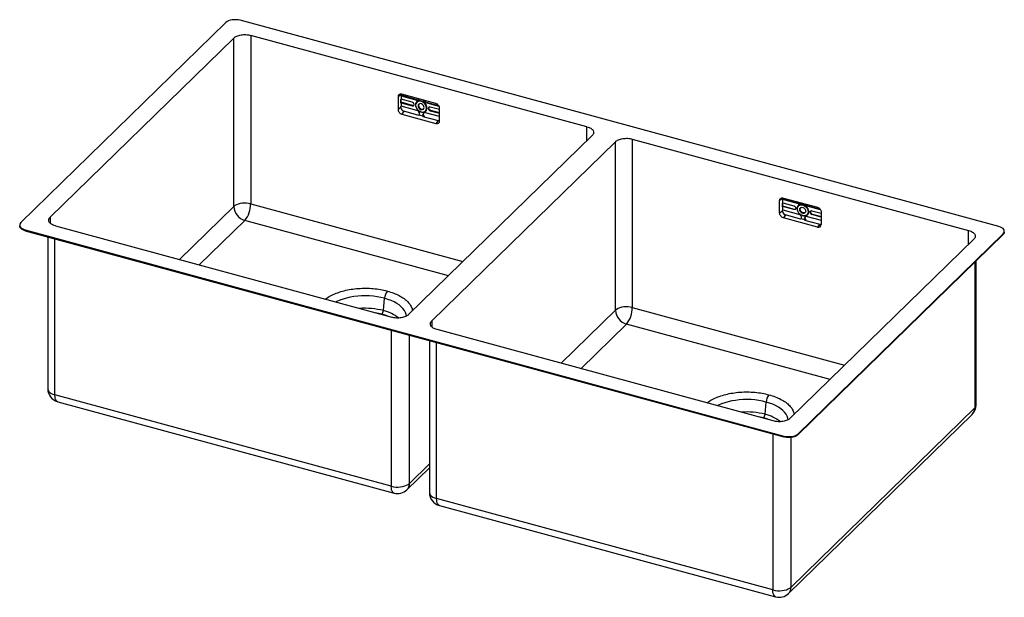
# Paper-space layout '_Trimetrico' of a CAD drawing. Header units: millimetres. Extents: x -202 to 739, y -554 to -2.
import ezdxf

# ---------------------------------------------------------------- set-up
doc = ezdxf.new("R2010")
doc.units = ezdxf.units.MM

psp = doc.layouts.new('_Trimetrico')

# ---------------------------------------------------------------- linework, layer by layer
at = {"color": 7, "linetype": 'Continuous', "lineweight": 25}
for p, q in [((-4.67, -4.56), (-200.68, -195.87)), ((734.07, -199.5), (8.84, -2.4)), ((340.45, -104.17), (18.97, -16.8)), ((18.97, -16.8), (18.97, -177.95)), ((2.75, -19.38), (-172.72, -190.65)), ((2.75, -180.53), (2.75, -19.38)), ((162.55, -73.83), (159.81, -75.65)), ((162.55, -73.83), (162.55, -74.9)), ((162.68, -74.06), (162.55, -74.15)), ((162.92, -74.65), (162.55, -74.9)), ((178.27, -78.3), (162.68, -74.06)), ((162.92, -74.65), (162.92, -77.79)), ((162.92, -74.65), (177.85, -78.71)), ((196.07, -82.08), (163.35, -73.18)), ((159.81, -75.65), (159.81, -87.65)), ((162.55, -78.03), (162.92, -77.79)), ((162.55, -81.63), (162.55, -78.03)), ((162.55, -80.92), (162.68, -80.8)), ((162.92, -81.39), (162.55, -81.63)), ((162.55, -84.77), (162.92, -84.52)), ((162.68, -80.8), (162.68, -77.95)), ((173.8, -83.82), (162.68, -80.8)), ((173.38, -80.63), (162.92, -77.79)), ((162.92, -81.39), (162.92, -84.52)), ((162.92, -81.39), (173.38, -84.23)), ((177.85, -88.58), (162.92, -84.52)), ((173.38, -84.23), (173.8, -83.82)), ((176.68, -83.56), (176.52, -83.28)), ((177.85, -78.71), (178.27, -78.3)), ((178.98, -84.18), (179.4, -83.77)), ((186.24, -80.99), (186.66, -80.58)), ((186.24, -80.99), (198.97, -84.45)), ((186.66, -80.58), (198.55, -83.81)), ((162.55, -85.83), (159.81, -87.65)), ((162.55, -85.83), (162.55, -84.77)), ((165.4, -89.37), (163.35, -92.04)), ((163.35, -92.04), (196.07, -100.94)), ((179.88, -93.31), (165.4, -89.37)), ((180.21, -92.96), (183.88, -93.95)), ((183.59, -92.71), (184.01, -92.3)), ((199.61, -94.49), (186.24, -90.86)), ((187.03, -86.37), (187.57, -86.29)), ((188.85, -86.63), (189.27, -86.22)), ((199.61, -87.76), (190.71, -85.34)), ((190.71, -88.94), (191.13, -88.53)), ((190.71, -88.94), (199.61, -91.36)), ((199.61, -90.83), (191.13, -88.53)), ((199.61, -98.47), (199.61, -86.47)), ((183.65, -94.33), (198.13, -98.27)), ((184.65, -94.6), (184.78, -94.32)), ((198.13, -98.27), (196.07, -100.94)), ((169.99, -283.8), (345.47, -112.53)), ((192.1, -289.81), (367.58, -118.53)), ((367.58, -279.68), (367.58, -118.53)), ((383.79, -115.95), (705.28, -203.33)), ((383.79, -115.95), (383.79, -277.1)), ((527.37, -172.99), (524.63, -174.8)), ((524.63, -186.8), (524.63, -174.8)), ((527.37, -172.99), (527.37, -174.05)), ((527.5, -173.21), (527.37, -173.3)), ((527.75, -173.8), (527.37, -174.05)), ((527.37, -177.19), (527.75, -176.94)), ((527.37, -180.79), (527.37, -177.19)), ((543.09, -177.45), (527.5, -173.21)), ((527.5, -177.1), (527.5, -179.95)), ((527.75, -176.94), (527.75, -173.8)), ((542.67, -177.86), (527.75, -173.8)), ((527.75, -176.94), (538.2, -179.78)), ((528.17, -172.34), (560.89, -181.23)), ((542.67, -177.86), (543.09, -177.45)), ((527.37, -184.99), (524.63, -186.8)), ((527.37, -180.07), (527.5, -179.95)), ((527.75, -180.54), (527.37, -180.79)), ((527.37, -183.92), (527.75, -183.67)), ((527.37, -184.99), (527.37, -183.92)), ((527.5, -179.95), (538.62, -182.97)), ((527.75, -183.67), (527.75, -180.54)), ((538.2, -183.38), (527.75, -180.54)), ((527.75, -183.67), (542.67, -187.73)), ((538.2, -183.38), (538.62, -182.97)), ((541.51, -182.71), (541.34, -182.43)), ((543.81, -183.33), (544.23, -182.93)), ((551.06, -180.14), (551.48, -179.73)), ((563.82, -183.61), (551.06, -180.14)), ((551.48, -179.73), (563.38, -182.96)), ((551.85, -185.52), (552.39, -185.44)), ((553.68, -185.78), (554.1, -185.37)), ((555.53, -184.49), (564.43, -186.91)), ((555.53, -188.09), (555.95, -187.68)), ((564.43, -190.51), (555.53, -188.09)), ((555.95, -187.68), (564.43, -189.98)), ((564.43, -185.62), (564.43, -197.62)), ((530.22, -188.52), (528.17, -191.19)), ((560.89, -200.09), (528.17, -191.19)), ((544.7, -192.46), (530.22, -188.52)), ((548.7, -193.11), (545.03, -192.11)), ((548.41, -191.86), (548.83, -191.45)), ((548.47, -193.48), (562.95, -197.42)), ((549.47, -193.76), (549.6, -193.47)), ((551.06, -190.01), (564.43, -193.64)), ((562.95, -197.42), (560.89, -200.09)), ((-201.83, -198.27), (-201.83, -199.05)), ((-196.5, -202.83), (528.72, -399.93)), ((-196.5, -202.83), (-196.5, -203.6)), ((-196.5, -203.6), (528.72, -400.7)), ((-167.71, -199.01), (153.78, -286.38)), ((738.24, -206.46), (542.23, -397.78)), ((738.24, -207.23), (738.24, -206.46)), ((739.4, -204.83), (739.4, -204.06)), ((-175.01, -209.44), (-175.01, -354.69)), ((710.29, -211.68), (534.81, -382.95)), ((738.24, -207.23), (542.23, -398.55)), ((712.58, -369.94), (712.58, -232.29)), ((145.83, -280.01), (146.87, -268.23)), ((518.6, -385.53), (197.11, -298.16)), ((189.81, -308.59), (189.81, -453.84)), ((153.36, -447.94), (-168.13, -360.56)), ((-165.49, -367.14), (155.99, -454.51)), ((510.66, -379.16), (511.69, -367.38)), ((711.08, -373.04), (535.61, -544.31)), ((533.21, -550.44), (708.69, -379.17)), ((528.72, -400.7), (528.72, -399.93)), ((542.23, -397.78), (542.23, -398.55)), ((168.39, -451.29), (189.81, -430.38)), ((518.18, -547.09), (196.69, -459.71)), ((199.33, -466.29), (520.81, -553.66))]:
    psp.add_line(p, q, dxfattribs=at)
at = {"color": 8, "linetype": 'Continuous', "lineweight": 25}
for p, q in [((340.45, -117.42), (340.45, -104.17)), ((18.97, -177.95), (221.92, -233.11)), ((-49.18, -231.22), (2.75, -180.53)), ((-172.72, -190.65), (-172.72, -196.39)), ((13.37, -193.7), (-30.32, -236.34)), ((208.08, -246.62), (13.37, -193.7)), ((705.28, -216.57), (705.28, -203.33)), ((-168.13, -360.56), (-168.13, -211.31)), ((711.08, -233.74), (711.08, -373.04)), ((315.64, -330.37), (367.58, -279.68)), ((383.79, -277.1), (586.74, -332.26)), ((192.1, -289.81), (192.1, -295.54)), ((153.36, -298.68), (153.36, -447.94)), ((378.19, -292.85), (334.5, -335.5)), ((572.9, -345.77), (378.19, -292.85)), ((170.78, -445.16), (170.78, -303.42)), ((196.69, -459.71), (196.69, -310.46)), ((518.18, -397.83), (518.18, -547.09)), ((535.61, -544.31), (535.61, -401.14)), ((189.81, -426.59), (170.78, -445.16))]:
    psp.add_line(p, q, dxfattribs=at)
at = {"color": 7, "linetype": 'Continuous', "lineweight": 25, "flags": 128}
for points in [[(8.84, -2.4), (7.03, -2.02), (5.1, -1.83), (3.14, -1.84), (1.22, -2.04), (-0.58, -2.43), (-2.21, -2.99), (-3.59, -3.71), (-4.67, -4.56)], [(162.65, -73.13), (162.61, -73.31), (162.55, -73.83)], [(187.57, -86.29), (187.41, -84.96), (186.94, -83.62), (186.18, -82.35), (185.18, -81.23), (184, -80.31), (182.71, -79.65), (181.38, -79.28), (180.08, -79.24), (178.9, -79.52), (177.91, -80.11), (177.15, -80.96), (176.68, -82.04), (176.52, -83.28)], [(176.52, -83.28), (176.68, -84.61), (177.15, -85.94), (177.91, -87.21), (178.9, -88.34), (180.08, -89.26), (181.38, -89.92), (182.71, -90.28), (184, -90.32), (185.18, -90.05), (186.18, -89.46), (186.94, -88.6), (187.41, -87.52), (187.57, -86.29)], [(187.03, -86.37), (186.85, -85.03), (186.34, -83.68), (185.52, -82.41), (184.44, -81.33), (183.2, -80.49), (181.86, -79.95), (180.52, -79.76), (179.27, -79.92), (178.2, -80.43), (177.38, -81.24), (176.86, -82.31), (176.68, -83.56)], [(176.68, -83.56), (176.86, -84.9), (177.38, -86.25), (178.2, -87.52), (179.27, -88.6), (180.52, -89.44), (181.86, -89.98), (183.2, -90.17), (184.44, -90.01), (185.52, -89.51), (186.34, -88.69), (186.85, -87.62), (187.03, -86.37)], [(184.73, -85.75), (184.56, -84.75), (184.06, -83.77), (183.29, -82.94), (182.36, -82.36), (181.36, -82.09), (180.42, -82.16), (179.66, -82.58), (179.16, -83.28), (178.98, -84.18)], [(178.98, -84.18), (179.16, -85.18), (179.66, -86.16), (180.42, -86.99), (181.36, -87.57), (182.36, -87.84), (183.29, -87.77), (184.06, -87.35), (184.56, -86.65), (184.73, -85.75)], [(179.81, -82.45), (179.58, -82.87), (179.4, -83.77)], [(179.4, -83.77), (179.58, -84.77), (180.08, -85.75), (180.84, -86.58), (181.78, -87.16), (182.78, -87.43), (183.71, -87.36), (184.32, -87.07)], [(18.97, -177.95), (17.04, -177.53), (15, -177.29), (12.91, -177.24), (10.84, -177.37), (8.84, -177.69), (6.98, -178.18), (5.31, -178.84), (3.89, -179.63), (2.75, -180.53)], [(527.48, -172.25), (527.43, -172.46), (527.37, -172.99)], [(552.39, -185.44), (552.23, -184.11), (551.76, -182.77), (551, -181.51), (550.01, -180.38), (548.83, -179.46), (547.53, -178.8), (546.2, -178.43), (544.91, -178.39), (543.73, -178.67), (542.73, -179.26), (541.97, -180.11), (541.5, -181.19), (541.34, -182.43)], [(541.34, -182.43), (541.5, -183.76), (541.97, -185.09), (542.73, -186.36), (543.73, -187.49), (544.91, -188.41), (546.2, -189.07), (547.53, -189.43), (548.83, -189.48), (550.01, -189.2), (551, -188.61), (551.76, -187.75), (552.23, -186.67), (552.39, -185.44)], [(541.51, -182.71), (541.68, -181.46), (542.2, -180.39), (543.02, -179.58), (544.09, -179.07), (545.34, -178.91), (546.68, -179.1), (548.02, -179.64), (549.27, -180.48), (550.34, -181.56), (551.16, -182.83), (551.68, -184.18), (551.85, -185.52)], [(551.85, -185.52), (551.68, -186.77), (551.16, -187.84), (550.34, -188.66), (549.27, -189.16), (548.02, -189.32), (546.68, -189.13), (545.34, -188.6), (544.09, -187.76), (543.02, -186.67), (542.2, -185.41), (541.68, -184.06), (541.51, -182.71)], [(-200.68, -195.87), (-201.42, -196.8), (-201.79, -197.79), (-201.78, -198.8), (-201.39, -199.79), (-200.63, -200.72), (-199.53, -201.56), (-198.14, -202.27), (-196.5, -202.83)], [(738.24, -206.46), (738.98, -205.53), (739.36, -204.54), (739.35, -203.53), (738.95, -202.54), (738.19, -201.61), (737.1, -200.77), (735.7, -200.06), (734.07, -199.5)], [(383.79, -277.1), (381.86, -276.68), (379.82, -276.44), (377.73, -276.39), (375.66, -276.53), (373.66, -276.84), (371.8, -277.34), (370.13, -277.99), (368.71, -278.78), (367.58, -279.68)], [(528.72, -399.93), (530.54, -400.31), (532.46, -400.5), (534.42, -400.5), (536.34, -400.29), (538.15, -399.9), (539.77, -399.34), (541.15, -398.62), (542.23, -397.78)], [(153.36, -447.94), (155.43, -448.39), (157.62, -448.64), (159.87, -448.7), (162.1, -448.55), (164.25, -448.21), (166.25, -447.68), (168.04, -446.98), (169.57, -446.13), (170.78, -445.16)], [(518.18, -547.09), (520.25, -547.54), (522.44, -547.79), (524.69, -547.85), (526.92, -547.71), (529.07, -547.36), (531.07, -546.83), (532.86, -546.13), (534.39, -545.28), (535.61, -544.31)]]:
    psp.add_lwpolyline(points, dxfattribs=at)
at = {"color": 8, "linetype": 'Continuous', "lineweight": 25, "flags": 128}
for points in [[(146.87, -268.23), (143.45, -267.4), (139.9, -266.75), (136.24, -266.28), (132.52, -265.98), (128.75, -265.87), (124.98, -265.94), (121.25, -266.2), (117.57, -266.64), (114, -267.26), (110.55, -268.05), (107.27, -269), (104.18, -270.12), (101.3, -271.37), (100.34, -271.86)], [(167.95, -285.28), (167.65, -283.57), (166.97, -281.66), (165.94, -279.79), (164.57, -277.98), (162.88, -276.24), (160.87, -274.6), (158.57, -273.06), (155.99, -271.64), (153.17, -270.36), (150.11, -269.21), (146.87, -268.23)], [(144.45, -283.48), (141.29, -282.72), (138.34, -282.18)], [(149.98, -285.35), (147.45, -284.39), (144.45, -283.48)], [(-175.01, -354.69), (-175, -354.94), (-174.72, -356.09), (-174.06, -357.2), (-173.03, -358.23), (-171.67, -359.15), (-170.02, -359.94), (-168.13, -360.56)], [(-165.49, -367.14), (-165.98, -366.93), (-166.72, -366.3), (-167.32, -365.3), (-167.77, -363.99), (-168.04, -362.39), (-168.13, -360.56)], [(511.69, -367.38), (508.27, -366.56), (504.72, -365.9), (501.07, -365.43), (497.34, -365.13), (493.57, -365.02), (489.81, -365.09), (486.07, -365.35), (482.4, -365.79), (478.82, -366.41), (475.38, -367.2), (472.09, -368.16), (469, -369.27), (466.13, -370.52), (465.16, -371.01)], [(532.77, -384.43), (532.47, -382.72), (531.79, -380.81), (530.76, -378.94), (529.4, -377.13), (527.7, -375.39), (525.69, -373.75), (523.39, -372.21), (520.81, -370.79), (517.99, -369.51), (514.94, -368.37), (511.69, -367.38)], [(509.28, -382.63), (506.11, -381.87), (503.16, -381.33)], [(514.8, -384.5), (512.28, -383.55), (509.28, -382.63)], [(155.99, -454.51), (155.51, -454.31), (154.76, -453.67), (154.16, -452.68), (153.72, -451.36), (153.45, -449.77), (153.36, -447.94)], [(189.81, -453.84), (189.82, -454.09), (190.1, -455.24), (190.77, -456.35), (191.79, -457.38), (193.15, -458.3), (194.8, -459.09), (196.69, -459.71)], [(199.33, -466.29), (198.84, -466.09), (198.1, -465.45), (197.5, -464.46), (197.05, -463.14), (196.78, -461.54), (196.69, -459.71)], [(520.81, -553.66), (520.33, -553.46), (519.59, -552.82), (518.98, -551.83), (518.54, -550.51), (518.27, -548.92), (518.18, -547.09)]]:
    psp.add_lwpolyline(points, dxfattribs=at)
at = {"color": 7, "linetype": 'Continuous', "lineweight": 25}
for centre, radius, start, end in [((172.69, -83.08), 2.55, 3.39156, 74.33381), ((173.87, -82.95), 1.37, 248.8623, 0.92226), ((178.53, -76.81), 2.02, 250.09701, 330.99339), ((178.95, -76.17), 2.24, 252.33779, 302.15918), ((187.3, -77.38), 3.77, 201.23122, 253.6437), ((166.46, -85.6), 3.92, 183.39156, 254.33381), ((176.86, -92.08), 3.64, 3.39156, 74.33381), ((178.43, -91.9), 2.07, 329.30421, 0.91775), ((185.54, -92.68), 1.95, 68.8623, 180.92226), ((186.59, -92.67), 3, 180.7729, 205.38308), ((186.02, -92.25), 2.02, 144.94773, 181.26399), ((187.31, -92.19), 3.31, 181.77796, 220.05884), ((190.22, -86.61), 1.37, 68.8623, 180.92226), ((191.4, -86.48), 2.55, 183.39156, 254.33381), ((198.87, -95.76), 2.61, 253.51982, 286.51874), ((-5.31, -178.19), 24.27, 320.28571, 0.57067), ((543.77, -175.3), 2.26, 252.46221, 299.50153), ((17.29, -179.68), 14.56, 183.35026, 254.37511), ((531.28, -184.75), 3.92, 183.39156, 254.33381), ((539.1, -181.46), 1.58, 252.46295, 299.48593), ((555.51, -185.34), 1.42, 145.86153, 181.23684), ((556.64, -185.22), 2.55, 183.39156, 254.33381), ((550.36, -191.83), 1.95, 68.8623, 180.92226), ((550.85, -191.4), 2.02, 144.94773, 181.26399), ((552.14, -191.35), 3.31, 181.77796, 220.05884), ((561.83, -197.66), 2.6, 248.8623, 0.92226), ((563.69, -194.91), 2.61, 253.51982, 286.51874), ((158.88, -268.98), 12.03, 140.2523, 176.41488), ((139.83, -279.63), 6.02, 320.2523, 356.41488), ((382.11, -278.83), 14.56, 183.35026, 254.37511), ((359.52, -277.34), 24.27, 320.28571, 0.57067), ((-162.11, -354.69), 12.9, 180, 254.79549), ((523.7, -368.13), 12.03, 140.2523, 176.41488), ((699.68, -369.94), 12.9, 314.30503, 360), ((504.65, -378.78), 6.02, 320.2523, 356.41488), ((159.38, -442.06), 12.9, 254.79549, 314.30503), ((202.71, -453.84), 12.9, 180, 254.79549), ((524.2, -541.21), 12.9, 254.79549, 314.30503)]:
    psp.add_arc(centre, radius, start, end, dxfattribs=at)
at = {"color": 8, "linetype": 'Continuous', "lineweight": 25}
for centre, radius, start, end in [((128.44, -346.34), 68.58, 75.30457, 94.63338), ((137.11, -316.5), 37.53, 51.82137, 76.5509), ((702.7, -373.29), 8.39, 315.53024, 1.73552), ((708.23, -369.76), 4.35, 310.99923, 357.63887), ((493.26, -445.49), 68.58, 75.30457, 94.63338), ((501.93, -415.66), 37.53, 51.82137, 76.5509), ((162.4, -445.41), 8.39, 315.53024, 1.73552), ((527.22, -544.57), 8.39, 315.53024, 1.73552)]:
    psp.add_arc(centre, radius, start, end, dxfattribs=at)
at = {"color": 7, "linetype": 'Continuous', "lineweight": 25}
for points, knots in [([(2.75, -19.38), (3.49, -18.67), (4.5, -18.03), (6.91, -16.99), (8.32, -16.6), (11.32, -16.12), (12.92, -16.04), (16.04, -16.19), (17.58, -16.42), (18.97, -16.8)], [0, 0, 0, 0, 0.25, 0.25, 0.5, 0.5, 0.75, 0.75, 1, 1, 1, 1]), ([(163.35, -73.18), (162.89, -73.06), (162.42, -73.02), (161.57, -73.13), (161.17, -73.28), (160.52, -73.74), (160.26, -74.05), (159.9, -74.78), (159.81, -75.2), (159.81, -75.65)], [0, 0, 0, 0, 0.25, 0.25, 0.5, 0.5, 0.75, 0.75, 1, 1, 1, 1]), ([(174.96, -83.73), (174.79, -83.8), (174.44, -83.94), (174.01, -83.86), (173.8, -83.82)], [0, 0, 0, 0, 0.490786, 1, 1, 1, 1]), ([(186.66, -80.58), (186.28, -80.42), (185.51, -80.11), (184.77, -79.42), (184.57, -78.99), (184.54, -78.94)], [0, 0, 0, 0, 0.469311, 0.938618, 1, 1, 1, 1]), ([(199.61, -86.47), (199.61, -86.02), (199.52, -85.55), (199.16, -84.62), (198.9, -84.17), (198.25, -83.36), (197.85, -83), (197, -82.42), (196.54, -82.2), (196.07, -82.08)], [0, 0, 0, 0, 0.25, 0.25, 0.5, 0.5, 0.75, 0.75, 1, 1, 1, 1]), ([(159.81, -87.65), (159.81, -88.1), (159.9, -88.57), (160.26, -89.5), (160.52, -89.95), (161.17, -90.76), (161.57, -91.13), (162.42, -91.7), (162.89, -91.92), (163.35, -92.04)], [0, 0, 0, 0, 0.25, 0.25, 0.5, 0.5, 0.75, 0.75, 1, 1, 1, 1]), ([(189.27, -86.22), (189.28, -85.95), (189.29, -85.66), (189.46, -85.49), (189.47, -85.49)], [0, 0, 0, 0, 0.9643883, 1, 1, 1, 1]), ([(191.13, -88.53), (190.89, -88.46), (190.65, -88.35), (190.2, -88.05), (189.99, -87.86), (189.65, -87.43), (189.51, -87.19), (189.32, -86.71), (189.27, -86.46), (189.27, -86.22)], [0, 0, 0, 0, 0.25, 0.25, 0.5, 0.5, 0.75, 0.75, 1, 1, 1, 1]), ([(196.07, -100.94), (196.54, -101.06), (197, -101.1), (197.85, -100.99), (198.25, -100.84), (198.9, -100.38), (199.16, -100.07), (199.52, -99.34), (199.61, -98.92), (199.61, -98.47)], [0, 0, 0, 0, 0.25, 0.25, 0.5, 0.5, 0.75, 0.75, 1, 1, 1, 1]), ([(340.45, -104.17), (341.84, -104.55), (343.09, -105.07), (345.09, -106.32), (345.85, -107.04), (346.78, -108.59), (346.95, -109.41), (346.66, -111.02), (346.2, -111.81), (345.47, -112.53)], [0, 0, 0, 0, 0.25, 0.25, 0.5, 0.5, 0.75, 0.75, 1, 1, 1, 1]), ([(367.58, -118.53), (368.31, -117.82), (369.32, -117.18), (371.74, -116.15), (373.14, -115.75), (376.15, -115.28), (377.74, -115.19), (380.87, -115.34), (382.4, -115.58), (383.79, -115.95)], [0, 0, 0, 0, 0.25, 0.25, 0.5, 0.5, 0.75, 0.75, 1, 1, 1, 1]), ([(524.63, -174.8), (524.63, -174.35), (524.73, -173.93), (525.08, -173.2), (525.34, -172.89), (526, -172.43), (526.39, -172.28), (527.25, -172.17), (527.71, -172.21), (528.17, -172.34)], [0, 0, 0, 0, 0.25, 0.25, 0.5, 0.5, 0.75, 0.75, 1, 1, 1, 1]), ([(545.1, -176.94), (545.09, -176.97), (545, -177.35), (544.44, -177.74), (543.59, -178.02), (542.98, -177.91), (542.67, -177.86)], [0, 0, 0, 0, 0.036658, 0.410584, 0.705294, 1, 1, 1, 1]), ([(551.06, -180.14), (550.68, -179.99), (549.9, -179.68), (549.03, -178.79), (548.75, -178.15), (548.63, -177.9)], [0, 0, 0, 0, 0.374729, 0.749456, 1, 1, 1, 1]), ([(551.48, -179.73), (551.1, -179.58), (550.34, -179.26), (549.6, -178.57), (549.39, -178.15), (549.36, -178.1)], [0, 0, 0, 0, 0.469311, 0.938618, 1, 1, 1, 1]), ([(528.17, -191.19), (527.71, -191.07), (527.25, -190.85), (526.39, -190.28), (526, -189.92), (525.34, -189.1), (525.08, -188.65), (524.73, -187.73), (524.63, -187.25), (524.63, -186.8)], [0, 0, 0, 0, 0.25, 0.25, 0.5, 0.5, 0.75, 0.75, 1, 1, 1, 1]), ([(538.2, -179.78), (538.44, -179.84), (538.69, -179.96), (539.13, -180.26), (539.34, -180.45), (539.68, -180.88), (539.82, -181.11), (540.01, -181.6), (540.06, -181.85), (540.06, -182.08)], [0, 0, 0, 0, 0.25, 0.25, 0.5, 0.5, 0.75, 0.75, 1, 1, 1, 1]), ([(540.06, -182.08), (540.06, -182.32), (540.01, -182.54), (539.82, -182.93), (539.68, -183.09), (539.34, -183.33), (539.13, -183.41), (538.69, -183.46), (538.44, -183.44), (538.2, -183.38)], [0, 0, 0, 0, 0.25, 0.25, 0.5, 0.5, 0.75, 0.75, 1, 1, 1, 1]), ([(542.67, -187.73), (543.02, -187.82), (543.36, -187.98), (544.01, -188.41), (544.3, -188.68), (544.79, -189.29), (544.99, -189.63), (545.25, -190.33), (545.32, -190.68), (545.32, -191.02)], [0, 0, 0, 0, 0.25, 0.25, 0.5, 0.5, 0.75, 0.75, 1, 1, 1, 1]), ([(543.81, -183.33), (543.81, -182.97), (543.88, -182.63), (544.17, -182.03), (544.38, -181.78), (544.91, -181.41), (545.23, -181.29), (545.93, -181.2), (546.3, -181.23), (547.06, -181.43), (547.43, -181.61), (548.13, -182.08), (548.45, -182.37), (548.98, -183.03), (549.19, -183.4), (549.48, -184.15), (549.55, -184.53), (549.55, -184.9)], [0, 0, 0, 0, 0.125, 0.125, 0.25, 0.25, 0.375, 0.375, 0.5, 0.5, 0.625, 0.625, 0.75, 0.75, 0.875, 0.875, 1, 1, 1, 1]), ([(549.55, -184.9), (549.55, -185.26), (549.48, -185.61), (549.19, -186.2), (548.98, -186.45), (548.45, -186.82), (548.13, -186.94), (547.43, -187.03), (547.06, -187), (546.3, -186.8), (545.93, -186.62), (545.23, -186.16), (544.91, -185.86), (544.38, -185.2), (544.17, -184.84), (543.88, -184.08), (543.81, -183.7), (543.81, -183.33)], [0, 0, 0, 0, 0.125, 0.125, 0.25, 0.25, 0.375, 0.375, 0.5, 0.5, 0.625, 0.625, 0.75, 0.75, 0.875, 0.875, 1, 1, 1, 1]), ([(544.23, -182.93), (544.26, -182.56), (544.31, -181.95), (544.71, -181.57), (544.87, -181.42)], [0, 0, 0, 0, 0.594301, 1, 1, 1, 1]), ([(549.03, -186.27), (548.76, -186.4), (548.2, -186.67), (547.1, -186.56), (545.97, -186.04), (545.02, -185.16), (544.36, -184.05), (544.27, -183.3), (544.23, -182.93)], [0, 0, 0, 0, 0.15057, 0.320457, 0.490343, 0.660229, 0.830115, 1, 1, 1, 1]), ([(553.68, -185.78), (553.68, -185.55), (553.72, -185.33), (553.91, -184.94), (554.05, -184.78), (554.39, -184.54), (554.6, -184.46), (555.05, -184.4), (555.29, -184.42), (555.53, -184.49)], [0, 0, 0, 0, 0.25, 0.25, 0.5, 0.5, 0.75, 0.75, 1, 1, 1, 1]), ([(555.53, -188.09), (555.29, -188.02), (555.05, -187.91), (554.6, -187.61), (554.39, -187.42), (554.05, -186.99), (553.91, -186.76), (553.72, -186.27), (553.68, -186.02), (553.68, -185.78)], [0, 0, 0, 0, 0.25, 0.25, 0.5, 0.5, 0.75, 0.75, 1, 1, 1, 1]), ([(560.89, -181.23), (561.36, -181.36), (561.82, -181.57), (562.68, -182.15), (563.07, -182.51), (563.72, -183.32), (563.99, -183.77), (564.34, -184.7), (564.43, -185.17), (564.43, -185.62)], [0, 0, 0, 0, 0.25, 0.25, 0.5, 0.5, 0.75, 0.75, 1, 1, 1, 1]), ([(-167.71, -199.01), (-169.1, -198.63), (-170.34, -198.11), (-172.35, -196.86), (-173.11, -196.14), (-174.04, -194.59), (-174.2, -193.77), (-173.91, -192.16), (-173.46, -191.37), (-172.72, -190.65)], [0, 0, 0, 0, 0.25, 0.25, 0.5, 0.5, 0.75, 0.75, 1, 1, 1, 1]), ([(-196.5, -203.6), (-197.06, -203.42), (-198.19, -203.08), (-199.58, -202.35), (-200.69, -201.51), (-201.44, -200.57), (-201.82, -199.74), (-201.8, -199.22), (-201.79, -199.04)], [0, 0, 0, 0, 0.180925, 0.36185, 0.542775, 0.7237, 0.904625, 1, 1, 1, 1]), ([(705.28, -203.33), (706.67, -203.7), (707.91, -204.22), (709.91, -205.47), (710.68, -206.19), (711.6, -207.74), (711.77, -208.56), (711.48, -210.17), (711.02, -210.96), (710.29, -211.68)], [0, 0, 0, 0, 0.25, 0.25, 0.5, 0.5, 0.75, 0.75, 1, 1, 1, 1]), ([(739.35, -204.83), (739.36, -204.99), (739.39, -205.49), (739.05, -206.31), (738.51, -206.93), (738.24, -207.23)], [0, 0, 0, 0, 0.191215, 0.595608, 1, 1, 1, 1]), ([(169.99, -283.8), (169.26, -284.51), (168.25, -285.15), (165.83, -286.19), (164.42, -286.58), (161.42, -287.06), (159.83, -287.14), (156.7, -286.99), (155.16, -286.76), (153.78, -286.38)], [0, 0, 0, 0, 0.25, 0.25, 0.5, 0.5, 0.75, 0.75, 1, 1, 1, 1]), ([(197.11, -298.16), (195.72, -297.78), (194.48, -297.26), (192.47, -296.01), (191.71, -295.29), (190.78, -293.74), (190.62, -292.92), (190.91, -291.31), (191.37, -290.52), (192.1, -289.81)], [0, 0, 0, 0, 0.25, 0.25, 0.5, 0.5, 0.75, 0.75, 1, 1, 1, 1]), ([(534.81, -382.95), (534.08, -383.66), (533.07, -384.3), (530.65, -385.34), (529.24, -385.73), (526.24, -386.21), (524.65, -386.29), (521.52, -386.14), (519.99, -385.91), (518.6, -385.53)], [0, 0, 0, 0, 0.25, 0.25, 0.5, 0.5, 0.75, 0.75, 1, 1, 1, 1]), ([(542.23, -398.55), (542.18, -398.6), (542.08, -398.7), (541.91, -398.84), (541.73, -398.98), (541.55, -399.12), (541.36, -399.26), (541.02, -399.48), (540.51, -399.77), (539.78, -400.11), (539, -400.42), (537.88, -400.77), (536.36, -401.1), (534.75, -401.27), (533.44, -401.3), (532.46, -401.28), (531.49, -401.21), (530.69, -401.11), (530.07, -401), (529.61, -400.91), (529.16, -400.81), (528.87, -400.74), (528.72, -400.7)], [0, 0, 0, 0, 0.020876, 0.041709, 0.062522, 0.083337, 0.104177, 0.125063, 0.187555, 0.250082, 0.312573, 0.3751, 0.499968, 0.624834, 0.687326, 0.749853, 0.812346, 0.874872, 0.906185, 0.937427, 0.968674, 1, 1, 1, 1])]:
    psp.add_open_spline(points, degree=3, knots=knots, dxfattribs=at)
for points in [[(180.21, -92.96), (180.1, -93.08), (179.99, -93.19), (179.88, -93.31)], [(183.65, -94.33), (183.72, -94.21), (183.8, -94.08), (183.88, -93.95)], [(545.03, -192.11), (544.92, -192.23), (544.81, -192.34), (544.7, -192.46)], [(545.32, -191.02), (545.32, -191.42), (545.22, -191.8), (545.03, -192.11)], [(548.7, -193.11), (548.51, -192.69), (548.41, -192.26), (548.41, -191.86)], [(548.47, -193.48), (548.54, -193.36), (548.62, -193.23), (548.7, -193.11)]]:
    psp.add_open_spline(points, degree=3, dxfattribs=at)
at = {"color": 8, "linetype": 'Continuous', "lineweight": 25}
for points, knots in [([(90.45, -269.17), (90.93, -268.77), (92.64, -267.31), (96.55, -265.15), (102.02, -262.78), (108.2, -260.9), (114.87, -259.53), (121.87, -258.72), (129.03, -258.48), (136.17, -258.83), (143.15, -259.72), (147.47, -260.76), (149.62, -261.29)], [0, 0, 0, 0, 0.040981, 0.147538, 0.254096, 0.360654, 0.467212, 0.573769, 0.680328, 0.786886, 0.893443, 1, 1, 1, 1]), ([(149.62, -261.29), (151.68, -261.91), (155.8, -263.15), (161.16, -265.62), (165.74, -268.46), (169.42, -271.64), (172.01, -275.07), (173.44, -277.98), (173.59, -279.72), (173.64, -280.23)], [0, 0, 0, 0, 0.155754, 0.311509, 0.467262, 0.623016, 0.778771, 0.934525, 1, 1, 1, 1]), ([(455.28, -368.32), (455.75, -367.92), (457.46, -366.46), (461.37, -364.3), (466.84, -361.93), (473.03, -360.05), (479.69, -358.68), (486.69, -357.87), (493.85, -357.63), (500.99, -357.98), (507.97, -358.87), (512.29, -359.91), (514.45, -360.44)], [0, 0, 0, 0, 0.040981, 0.147538, 0.254096, 0.360654, 0.467212, 0.573769, 0.680328, 0.786886, 0.893443, 1, 1, 1, 1]), ([(514.45, -360.44), (516.51, -361.06), (520.62, -362.3), (525.98, -364.77), (530.57, -367.61), (534.24, -370.79), (536.84, -374.22), (538.27, -377.13), (538.42, -378.87), (538.46, -379.39)], [0, 0, 0, 0, 0.155754, 0.311509, 0.467262, 0.623016, 0.778771, 0.934525, 1, 1, 1, 1])]:
    psp.add_open_spline(points, degree=3, knots=knots, dxfattribs=at)

doc.saveas('drawing.dxf')
